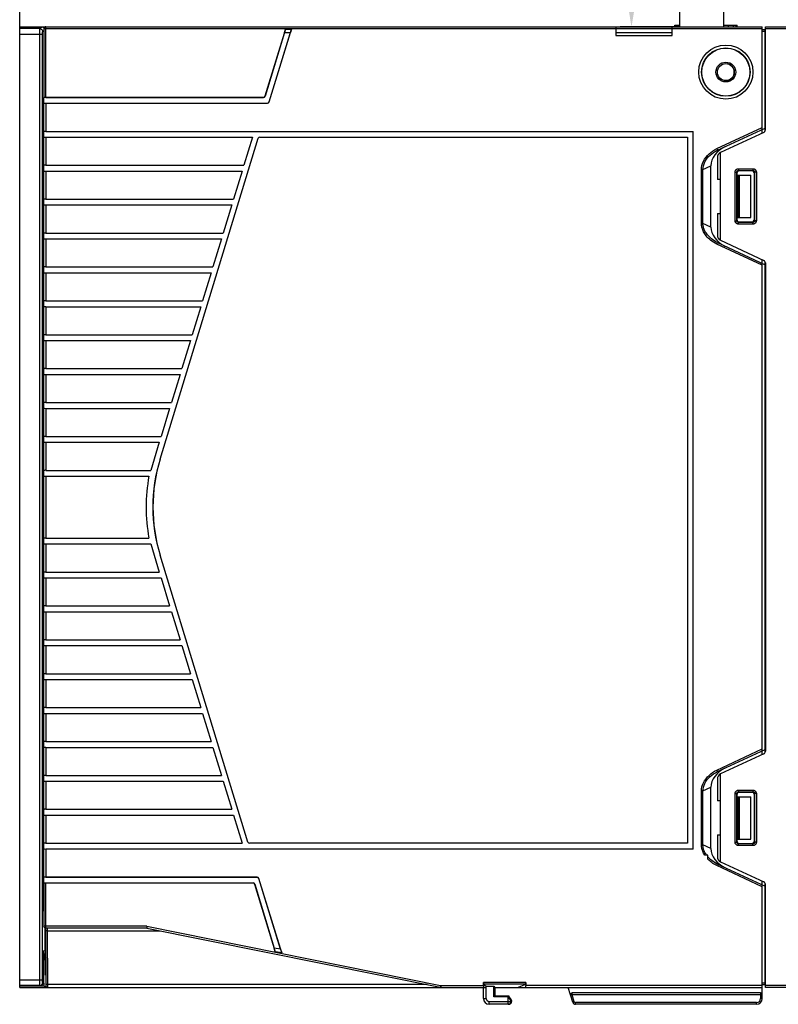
# Model space of a CAD drawing. Header units: millimetres. Extents: x 0 to 1706, y 0 to 575.
# Tile 29 of 34: x 1187 to 1322, y 295 to 469. Entities that reach past the tile are written whole.
import ezdxf

# ---------------------------------------------------------------- set-up
doc = ezdxf.new("R2010")
doc.units = ezdxf.units.MM
doc.header["$LTSCALE"] = 30.734
doc.header["$PDMODE"] = 3
doc.header["$PDSIZE"] = 2
doc.layers.get('0').update_dxf_attribs({"linetype": 'CONTINUOUS'})
doc.layers.get('Defpoints').update_dxf_attribs({"linetype": 'CONTINUOUS'})
for name, color, linetype in [('02___PRT_ALL_AXES', 7, 'CONTINUOUS'), ('ECAD_0001434602', 7, 'CONTINUOUS'), ('ECAD_0001449924', 7, 'CONTINUOUS'), ('ECAD_0001454417', 7, 'CONTINUOUS'), ('ECAD_MARK-2MM', 7, 'CONTINUOUS'), ('标注', 2, 'CONTINUOUS')]:
    doc.layers.add(name, color=color, linetype=linetype)
doc.styles.get("Standard").update_dxf_attribs({"font": 'txt', "width": 0.707})
doc.dimstyles.get("Standard").update_dxf_attribs({"dimtxt": 7, "dimasz": 4, "dimexe": 2, "dimexo": 0, "dimtad": 0, "dimtih": 1, "dimtoh": 1, "dimdec": 1, "dimdsep": 46, "dimtxsty": 'Standard', "dimcen": 0.09, "dimclrt": 256, "dimadec": 0, "dimazin": 2, "dimtp": 0.01, "dimtm": 0.01, "dimtfac": 1, "dimtdec": 1, "dimtofl": 0, "dimtmove": 0, "dimatfit": 3, "dimfxl": 0, "dimtolj": 1, "dimarcsym": 0})

# ---------------------------------------------------------------- blocks, each defined once
blk = doc.blocks.new('*D70')
at = {"layer": 'Defpoints', "color": 0}
for p in [(1337.38, 499.29), (1187.38, 467.69), (1337.38, 467.39)]:
    blk.add_point(p, dxfattribs=at)
at = {"layer": '标注', "color": 0, "lineweight": -2}
for p, q in [((1187.38, 467.69), (1187.38, 501.29)), ((1337.38, 467.39), (1337.38, 501.29)), ((1191.38, 499.29), (1253.8, 499.29)), ((1333.38, 499.29), (1265.78, 499.29))]:
    blk.add_line(p, q, dxfattribs=at)
at = {"layer": '标注', "color": 0}
for points in [[(1191.38, 499.96), (1191.38, 498.63), (1187.38, 499.29)], [(1333.38, 498.63), (1333.38, 499.96), (1337.38, 499.29)]]:
    blk.add_solid(points, dxfattribs=at)
at = {"layer": '标注', "insert": (1259.79, 499.29), "char_height": 7, "attachment_point": 5}
blk.add_mtext('\\A1;150', dxfattribs=at)
blk = doc.blocks.new('*D92')
at = {"layer": 'Defpoints', "color": 0}
for p in [(1304.94, 481.34), (1295.68, 467.69), (1304.24, 467.69)]:
    blk.add_point(p, dxfattribs=at)
at = {"layer": '标注', "color": 0, "lineweight": -2}
for p, q in [((1295.68, 481.34), (1295.68, 491.02)), ((1295.68, 491.02), (1299.68, 491.02)), ((1304.94, 481.34), (1293.68, 481.34)), ((1295.68, 477.34), (1295.68, 471.69)), ((1304.24, 467.69), (1293.68, 467.69))]:
    blk.add_line(p, q, dxfattribs=at)
at = {"layer": '标注', "color": 0}
for points in [[(1296.35, 477.34), (1295.02, 477.34), (1295.68, 481.34)], [(1295.02, 471.69), (1296.35, 471.69), (1295.68, 467.69)]]:
    blk.add_solid(points, dxfattribs=at)
at = {"layer": '标注', "insert": (1303.61, 491.02), "char_height": 7, "attachment_point": 5}
blk.add_mtext('\\A1;\\A1;14', dxfattribs=at)

msp = doc.modelspace()

# ---------------------------------------------------------------- linework, layer by layer
for p, q in [((1304.24, 467.69), (1304.24, 480.34)), ((1311.99, 480.34), (1311.99, 467.69))]:
    msp.add_line(p, q)
at = {"linetype": 'Continuous'}
for p, q in [((1187.38, 298.02), (1187.38, 467.69)), ((1187.38, 467.69), (1318.83, 467.69)), ((1190.95, 467.38), (1187.38, 467.38)), ((1190.95, 467.38), (1191.37, 467.66)), ((1191.86, 467.66), (1191.37, 467.66)), ((1191.68, 467.39), (1191.68, 455.19)), ((1191.68, 467.39), (1318.83, 467.39)), ((1191.98, 455.2), (1191.98, 467.69)), ((1234.42, 467.29), (1230.79, 455.4)), ((1231.56, 454.4), (1235.5, 467.29)), ((1234.26, 466.69), (1234.42, 467.29)), ((1234.42, 467.29), (1235.5, 467.29)), ((1235.5, 467.29), (1235.3, 466.69)), ((1292.88, 467.69), (1292.88, 466.19)), ((1302.88, 466.19), (1302.88, 467.69)), ((1303.38, 467.99), (1304.24, 467.99)), ((1303.38, 467.69), (1303.38, 467.99)), ((1303.78, 467.69), (1303.78, 467.99)), ((1311.99, 467.99), (1314.38, 467.99)), ((1312.84, 467.69), (1312.84, 467.99)), ((1313.74, 467.69), (1313.74, 467.99)), ((1314.22, 467.69), (1314.22, 467.99)), ((1314.38, 467.69), (1314.38, 467.99)), ((1318.83, 448.89), (1318.83, 467.69)), ((1319.33, 467.19), (1318.83, 467.19)), ((1319.33, 449.26), (1319.33, 467.19)), ((1319.38, 467.69), (1337.08, 467.69)), ((1319.38, 449.47), (1319.38, 467.69)), ((1319.38, 467.39), (1337.38, 467.39)), ((1187.38, 466.38), (1191.44, 466.38)), ((1190.94, 298.95), (1190.94, 466.38)), ((1191.44, 298.98), (1191.44, 466.38)), ((1191.45, 466.88), (1191.68, 467.03)), ((1234.26, 466.69), (1230.81, 455.4)), ((1231.55, 454.4), (1235.3, 466.69)), ((1234.26, 466.69), (1235.3, 466.69)), ((1292.88, 466.69), (1302.88, 466.69)), ((1292.88, 466.19), (1302.88, 466.19)), ((1319.33, 466.89), (1318.83, 466.89)), ((1319.38, 466.09), (1319.33, 466.09)), ((1319.38, 465.09), (1319.33, 465.09)), ((1191.68, 316.19), (1191.68, 455.19)), ((1230.52, 455.19), (1191.68, 455.19)), ((1191.98, 455.2), (1230.52, 455.2)), ((1230.52, 455.19), (1230.52, 455.2)), ((1230.81, 455.4), (1230.79, 455.4)), ((1191.68, 454.19), (1231.26, 454.19)), ((1191.98, 454.17), (1191.98, 449.2)), ((1191.98, 454.17), (1231.26, 454.17)), ((1231.26, 454.17), (1231.26, 454.19)), ((1231.56, 454.4), (1231.55, 454.4)), ((1319.33, 452.79), (1319.38, 452.79)), ((1310.81, 446.15), (1318.83, 449.89)), ((1310.93, 445.88), (1319.33, 449.79)), ((1191.98, 449.2), (1306.59, 449.2)), ((1191.98, 448.17), (1191.98, 443.2)), ((1191.98, 448.17), (1228.6, 448.17)), ((1212.22, 391.17), (1229.59, 447.97)), ((1228.6, 448.17), (1227.08, 443.2)), ((1229.58, 447.98), (1229.59, 447.97)), ((1229.87, 448.19), (1229.87, 448.18)), ((1229.87, 448.18), (1305.57, 448.18)), ((1305.57, 448.18), (1305.58, 448.19)), ((1305.57, 448.18), (1305.57, 323.19)), ((1306.59, 449.2), (1306.58, 449.19)), ((1306.59, 322.17), (1306.59, 449.2)), ((1319.09, 449.02), (1311.45, 445.46)), ((1310.81, 446.15), (1310.93, 445.88)), ((1310.88, 444.55), (1310.88, 440.69)), ((1311.38, 445.42), (1311.38, 429.96)), ((1191.98, 443.2), (1227.08, 443.2)), ((1308.32, 442.47), (1309.73, 443.12)), ((1309.73, 432.25), (1309.73, 443.12)), ((1191.98, 442.17), (1191.98, 437.2)), ((1191.98, 442.17), (1226.76, 442.17)), ((1226.76, 442.17), (1225.24, 437.2)), ((1308.08, 442.47), (1308.32, 442.47)), ((1308.08, 432.91), (1308.08, 442.47)), ((1308.32, 432.91), (1308.32, 442.47)), ((1314.03, 441.99), (1314.33, 441.99)), ((1314.03, 433.39), (1314.03, 441.99)), ((1314.33, 433.39), (1314.33, 441.99)), ((1314.37, 441.89), (1314.33, 441.99)), ((1314.37, 433.48), (1314.37, 441.89)), ((1314.48, 441.44), (1316.78, 441.44)), ((1314.48, 441.44), (1314.48, 433.94)), ((1314.62, 442.59), (1317.18, 442.59)), ((1314.62, 442.59), (1314.62, 442.29)), ((1314.62, 442.29), (1317.18, 442.29)), ((1314.67, 442.19), (1314.62, 442.29)), ((1317.08, 442.19), (1314.67, 442.19)), ((1314.78, 433.94), (1314.78, 441.44)), ((1316.78, 433.94), (1316.78, 441.44)), ((1317.18, 442.29), (1317.08, 442.19)), ((1317.18, 442.59), (1317.18, 442.29)), ((1317.48, 441.99), (1317.38, 441.89)), ((1317.38, 441.89), (1317.38, 433.49)), ((1317.78, 441.99), (1317.48, 441.99)), ((1317.48, 441.99), (1317.48, 433.38)), ((1317.78, 441.99), (1317.78, 433.38)), ((1311.38, 440.69), (1310.88, 440.69)), ((1191.98, 437.2), (1225.24, 437.2)), ((1191.98, 436.17), (1191.98, 431.2)), ((1191.98, 436.17), (1224.93, 436.17)), ((1224.93, 436.17), (1223.41, 431.2)), ((1310.88, 434.69), (1311.38, 434.69)), ((1310.88, 434.69), (1310.88, 430.82)), ((1308.08, 432.91), (1308.32, 432.91)), ((1309.73, 432.25), (1308.32, 432.91)), ((1314.03, 433.39), (1314.33, 433.39)), ((1314.33, 433.39), (1314.37, 433.48)), ((1314.48, 433.94), (1316.78, 433.94)), ((1314.62, 433.08), (1314.67, 433.18)), ((1317.18, 433.08), (1314.62, 433.08)), ((1314.62, 432.79), (1314.62, 433.08)), ((1317.18, 432.79), (1314.62, 432.79)), ((1314.67, 433.18), (1317.08, 433.19)), ((1317.18, 433.08), (1317.08, 433.19)), ((1317.18, 432.79), (1317.18, 433.08)), ((1317.48, 433.38), (1317.38, 433.49)), ((1317.78, 433.38), (1317.48, 433.38)), ((1191.98, 431.2), (1223.41, 431.2)), ((1191.98, 430.17), (1191.98, 425.2)), ((1191.98, 430.17), (1223.09, 430.17)), ((1223.09, 430.17), (1221.57, 425.2)), ((1310.81, 429.23), (1310.93, 429.5)), ((1318.83, 425.49), (1310.81, 429.23)), ((1310.93, 429.5), (1319.33, 425.58)), ((1311.45, 429.92), (1319.09, 426.36)), ((1318.83, 338.89), (1318.83, 426.48)), ((1319.33, 339.26), (1319.33, 426.12)), ((1319.38, 425.91), (1319.38, 339.47)), ((1191.98, 425.2), (1221.57, 425.2)), ((1191.98, 424.17), (1191.98, 419.2)), ((1191.98, 424.17), (1221.26, 424.17)), ((1221.26, 424.17), (1219.74, 419.2)), ((1191.98, 419.2), (1219.74, 419.2)), ((1191.98, 418.17), (1219.43, 418.17)), ((1191.98, 418.17), (1191.98, 413.2)), ((1219.43, 418.17), (1217.91, 413.2)), ((1191.98, 413.2), (1217.91, 413.2)), ((1191.98, 412.17), (1217.59, 412.17)), ((1191.98, 412.17), (1191.98, 407.2)), ((1217.59, 412.17), (1216.07, 407.2)), ((1191.98, 407.2), (1216.07, 407.2)), ((1191.98, 406.17), (1215.76, 406.17)), ((1191.98, 406.17), (1191.98, 401.2)), ((1215.76, 406.17), (1214.24, 401.2)), ((1319.33, 407.58), (1319.38, 407.58)), ((1191.98, 401.2), (1214.24, 401.2)), ((1191.98, 400.17), (1213.92, 400.17)), ((1191.98, 400.17), (1191.98, 395.2)), ((1213.92, 400.17), (1212.4, 395.2)), ((1191.98, 395.2), (1212.4, 395.2)), ((1191.98, 394.17), (1212.09, 394.17)), ((1191.98, 394.17), (1191.98, 389.2)), ((1212.09, 394.17), (1210.57, 389.2)), ((1212.22, 391.17), (1212.22, 391.17)), ((1191.98, 389.2), (1210.57, 389.2)), ((1191.98, 388.17), (1210.26, 388.17)), ((1191.98, 388.17), (1191.98, 377.2)), ((1191.98, 377.2), (1210.26, 377.2)), ((1191.98, 376.17), (1210.57, 376.17)), ((1191.98, 376.17), (1191.98, 371.2)), ((1210.57, 376.17), (1212.09, 371.2)), ((1212.22, 374.21), (1212.22, 374.21)), ((1227.76, 323.4), (1212.22, 374.21)), ((1191.98, 371.2), (1212.09, 371.2)), ((1191.98, 370.17), (1212.4, 370.17)), ((1191.98, 370.17), (1191.98, 365.2)), ((1212.4, 370.17), (1213.92, 365.2)), ((1191.98, 365.2), (1213.92, 365.2)), ((1191.98, 364.17), (1214.24, 364.17)), ((1191.98, 364.17), (1191.98, 359.2)), ((1214.24, 364.17), (1215.76, 359.2)), ((1191.98, 359.2), (1215.76, 359.2)), ((1191.98, 358.17), (1216.07, 358.17)), ((1191.98, 358.17), (1191.98, 353.2)), ((1216.07, 358.17), (1217.59, 353.2)), ((1319.33, 354.79), (1319.38, 354.79)), ((1191.98, 353.2), (1217.59, 353.2)), ((1191.98, 352.17), (1217.91, 352.17)), ((1191.98, 352.17), (1191.98, 347.2)), ((1217.91, 352.17), (1219.43, 347.2)), ((1191.98, 347.2), (1219.43, 347.2)), ((1191.98, 346.17), (1219.74, 346.17)), ((1191.98, 346.17), (1191.98, 341.2)), ((1219.74, 346.17), (1221.26, 341.2)), ((1191.98, 341.2), (1221.26, 341.2)), ((1191.98, 340.17), (1221.58, 340.17)), ((1191.98, 340.17), (1191.98, 335.2)), ((1221.58, 340.17), (1223.1, 335.2)), ((1310.81, 336.15), (1318.83, 339.89)), ((1310.93, 335.88), (1319.33, 339.79)), ((1319.09, 339.02), (1311.45, 335.46)), ((1191.98, 335.2), (1223.1, 335.2)), ((1310.81, 336.15), (1310.93, 335.88)), ((1311.38, 335.42), (1311.38, 319.96)), ((1191.98, 334.17), (1223.41, 334.17)), ((1191.98, 334.17), (1191.98, 329.2)), ((1223.41, 334.17), (1224.93, 329.2)), ((1308.32, 332.47), (1309.73, 333.12)), ((1309.73, 322.25), (1309.73, 333.12)), ((1310.88, 334.55), (1310.88, 330.69)), ((1308.08, 332.47), (1308.32, 332.47)), ((1308.08, 322.91), (1308.08, 332.47)), ((1308.32, 322.91), (1308.32, 332.47)), ((1314.03, 331.99), (1314.33, 331.99)), ((1314.03, 323.39), (1314.03, 331.99)), ((1314.37, 331.89), (1314.33, 331.99)), ((1314.33, 323.39), (1314.33, 331.99)), ((1314.37, 323.48), (1314.37, 331.89)), ((1314.48, 331.44), (1316.78, 331.44)), ((1314.48, 331.44), (1314.48, 323.94)), ((1314.62, 332.59), (1317.18, 332.59)), ((1314.62, 332.59), (1314.62, 332.29)), ((1314.62, 332.29), (1317.18, 332.29)), ((1314.67, 332.19), (1314.62, 332.29)), ((1317.08, 332.19), (1314.67, 332.19)), ((1314.78, 323.94), (1314.78, 331.44)), ((1316.78, 323.94), (1316.78, 331.44)), ((1317.18, 332.29), (1317.08, 332.19)), ((1317.18, 332.59), (1317.18, 332.29)), ((1317.48, 331.99), (1317.38, 331.89)), ((1317.38, 331.89), (1317.38, 323.49)), ((1317.78, 331.99), (1317.48, 331.99)), ((1317.48, 331.99), (1317.48, 323.38)), ((1317.78, 331.99), (1317.78, 323.38)), ((1311.38, 330.69), (1310.88, 330.69)), ((1191.98, 329.2), (1224.93, 329.2)), ((1191.98, 328.17), (1225.25, 328.17)), ((1191.98, 328.17), (1191.98, 323.2)), ((1225.25, 328.17), (1226.77, 323.2)), ((1310.88, 324.69), (1311.38, 324.69)), ((1310.88, 324.69), (1310.88, 320.82)), ((1191.98, 323.2), (1226.77, 323.2)), ((1227.75, 323.4), (1227.76, 323.4)), ((1305.57, 323.19), (1228.04, 323.19)), ((1228.04, 323.19), (1228.04, 323.19)), ((1305.57, 323.19), (1305.58, 323.19)), ((1308.08, 322.91), (1308.32, 322.91)), ((1309.73, 322.25), (1308.32, 322.91)), ((1314.03, 323.39), (1314.33, 323.39)), ((1314.33, 323.39), (1314.37, 323.48)), ((1314.48, 323.94), (1316.78, 323.94)), ((1314.62, 323.08), (1314.67, 323.18)), ((1317.18, 323.08), (1314.62, 323.08)), ((1314.62, 322.79), (1314.62, 323.08)), ((1317.18, 322.79), (1314.62, 322.79)), ((1314.67, 323.18), (1317.08, 323.19)), ((1317.18, 323.08), (1317.08, 323.19)), ((1317.18, 322.79), (1317.18, 323.08)), ((1317.48, 323.38), (1317.38, 323.49)), ((1317.78, 323.38), (1317.48, 323.38)), ((1306.59, 322.17), (1191.98, 322.17)), ((1191.98, 322.17), (1191.98, 317.2)), ((1306.59, 322.17), (1306.58, 322.19)), ((1309.21, 321.09), (1308.64, 321.09)), ((1308.97, 321.09), (1308.87, 321.24)), ((1309.21, 320.36), (1309.21, 321.09)), ((1309.36, 320.62), (1309.21, 320.78)), ((1310.81, 319.23), (1310.93, 319.5)), ((1318.83, 315.49), (1310.81, 319.23)), ((1310.93, 319.5), (1319.33, 315.59)), ((1311.45, 319.92), (1319.09, 316.36)), ((1229.43, 317.19), (1191.68, 317.19)), ((1191.98, 317.2), (1229.43, 317.2)), ((1229.43, 317.2), (1229.43, 317.19)), ((1191.65, 315.59), (1191.65, 315.73)), ((1191.65, 312.28), (1191.65, 315.59)), ((1191.68, 316.19), (1228.69, 316.19)), ((1191.68, 316.19), (1191.68, 308.49)), ((1191.98, 316.17), (1228.69, 316.17)), ((1191.98, 308.19), (1191.98, 316.17)), ((1228.69, 316.19), (1228.69, 316.17)), ((1228.98, 315.98), (1228.96, 315.97)), ((1228.96, 315.97), (1232.62, 304)), ((1228.98, 315.98), (1232.44, 304.65)), ((1229.73, 316.98), (1229.72, 316.98)), ((1233.55, 304.43), (1229.72, 316.98)), ((1233.77, 303.77), (1229.73, 316.98)), ((1318.83, 295.69), (1318.83, 316.48)), ((1319.33, 298.19), (1319.33, 316.12)), ((1319.38, 297.69), (1319.38, 315.91)), ((1319.33, 312.59), (1319.38, 312.59)), ((1209.91, 308.49), (1191.68, 308.49)), ((1209.91, 308.49), (1261.89, 297.99)), ((1191.89, 305.08), (1191.87, 308.19)), ((1191.97, 307.72), (1191.98, 298.18)), ((1209.88, 308.19), (1191.98, 308.19)), ((1192.27, 307.71), (1212.24, 307.71)), ((1192.27, 307.71), (1192.28, 298.09)), ((1209.88, 308.19), (1261.83, 297.7)), ((1191.94, 299.86), (1191.89, 305.08)), ((1233.55, 304.43), (1232.44, 304.65)), ((1232.62, 304), (1232.44, 304.65)), ((1233.77, 303.77), (1232.62, 304)), ((1233.55, 304.43), (1233.77, 303.77)), ((1191.52, 301.69), (1191.65, 301.69)), ((1191.52, 298.49), (1191.52, 301.69)), ((1191.65, 298.41), (1191.65, 301.69)), ((1191.98, 299.84), (1191.94, 299.86)), ((1319.38, 300.29), (1319.33, 300.29)), ((1187.38, 299.02), (1191.44, 299.02)), ((1190.95, 298.02), (1187.38, 298.02)), ((1190.94, 298.57), (1190.94, 298.68)), ((1191, 297.99), (1190.95, 298.02)), ((1191.44, 298.79), (1191.44, 298.85)), ((1191.52, 298.49), (1191.45, 298.52)), ((1191.65, 298.41), (1191.52, 298.41)), ((1259.51, 298.17), (1192.28, 298.17)), ((1192.28, 298.09), (1192.28, 298.01)), ((1276.98, 298.57), (1269.48, 298.57)), ((1269.48, 297.99), (1269.48, 298.57)), ((1276.95, 298.27), (1269.49, 298.27)), ((1269.49, 298.27), (1269.98, 297.9)), ((1275.48, 297.69), (1276.95, 298.27)), ((1276.98, 298.57), (1276.98, 297.99)), ((1318.83, 298.49), (1319.33, 298.49)), ((1318.83, 298.19), (1319.33, 298.19)), ((1319.38, 299.29), (1319.33, 299.29)), ((1187.38, 297.99), (1191, 297.99)), ((1187.38, 297.69), (1187.38, 297.99)), ((1187.39, 297.92), (1187.38, 297.91)), ((1191.66, 297.91), (1187.38, 297.91)), ((1187.38, 297.69), (1269.98, 297.69)), ((1192.03, 297.71), (1191.66, 297.91)), ((1192.17, 297.71), (1192.03, 297.71)), ((1192.28, 298.01), (1192.28, 297.92)), ((1261.89, 297.99), (1261.83, 297.7)), ((1261.93, 297.99), (1269.48, 297.99)), ((1261.93, 297.99), (1261.93, 297.69)), ((1269.48, 295.69), (1269.48, 297.69)), ((1269.98, 297.9), (1271.32, 297.9)), ((1269.98, 295.69), (1269.98, 297.9)), ((1271.32, 297.9), (1271.48, 297.69)), ((1271.32, 296.03), (1271.32, 297.9)), ((1271.48, 297.69), (1271.47, 296.19)), ((1271.48, 297.69), (1318.83, 297.69)), ((1318.83, 297.99), (1276.98, 297.99)), ((1285.27, 295.04), (1284.46, 297.69)), ((1284.88, 296.3), (1285.17, 296.39)), ((1318.53, 296.69), (1285.17, 296.69)), ((1285.17, 296.39), (1285.17, 296.69)), ((1318.83, 296.39), (1285.17, 296.39)), ((1285.56, 295.13), (1285.17, 296.39)), ((1318.53, 296.69), (1318.53, 295.69)), ((1325.97, 297.99), (1319.38, 297.99)), ((1325.98, 297.69), (1319.38, 297.69)), ((1269.48, 295.69), (1269.98, 295.69)), ((1270.48, 295.19), (1274.46, 295.19)), ((1270.48, 294.69), (1270.48, 295.19)), ((1273.96, 294.69), (1270.48, 294.69)), ((1271.47, 296.19), (1271.32, 296.03)), ((1273.82, 296.03), (1271.32, 296.03)), ((1271.47, 296.19), (1273.97, 296.19)), ((1273.82, 296.03), (1273.97, 296.19)), ((1273.83, 296.01), (1273.82, 296.03)), ((1273.83, 294.69), (1273.83, 296.01)), ((1274.33, 295.24), (1274.46, 295.37)), ((1274.33, 295.19), (1274.33, 295.24)), ((1274.46, 295.37), (1274.46, 295.38)), ((1274.46, 295.37), (1274.46, 295.19)), ((1285.27, 295.04), (1285.56, 295.13)), ((1317.83, 294.99), (1285.75, 294.99)), ((1285.75, 294.69), (1285.75, 294.99)), ((1317.83, 294.69), (1285.75, 294.69)), ((1317.83, 294.69), (1317.83, 294.99)), ((1318.83, 295.69), (1318.53, 295.69))]:
    msp.add_line(p, q, dxfattribs=at)
for points in [[(1190.94, 466.38), (1190.94, 466.49), (1190.94, 466.59), (1190.94, 466.69), (1190.94, 466.78), (1190.94, 466.86), (1190.94, 466.93), (1190.94, 467), (1190.94, 467.06), (1190.94, 467.11), (1190.94, 467.15), (1190.94, 467.19), (1190.94, 467.23), (1190.94, 467.26), (1190.94, 467.29), (1190.95, 467.31), (1190.95, 467.33), (1190.95, 467.35), (1190.95, 467.36), (1190.95, 467.37), (1190.95, 467.38)], [(1190.95, 467.38), (1191.08, 467.36), (1191.2, 467.31), (1191.3, 467.23), (1191.38, 467.13), (1191.43, 467.01), (1191.45, 466.88)], [(1191.49, 467.64), (1191.43, 467.66), (1191.37, 467.66)], [(1191.6, 467.6), (1191.55, 467.63), (1191.49, 467.64)], [(1191.71, 467.52), (1191.69, 467.54), (1191.65, 467.57), (1191.6, 467.6)], [(1191.77, 467.6), (1191.72, 467.53), (1191.69, 467.46), (1191.68, 467.39)], [(1191.98, 467.69), (1191.9, 467.68), (1191.83, 467.65), (1191.77, 467.6)], [(1191.44, 466.38), (1191.44, 466.43), (1191.44, 466.49), (1191.44, 466.53), (1191.44, 466.58), (1191.44, 466.62), (1191.44, 466.66), (1191.44, 466.69), (1191.44, 466.72), (1191.44, 466.74), (1191.44, 466.77), (1191.44, 466.79), (1191.44, 466.8), (1191.44, 466.82), (1191.44, 466.83), (1191.44, 466.84), (1191.45, 466.86), (1191.45, 466.86), (1191.45, 466.87), (1191.45, 466.88), (1191.45, 466.88)], [(1308.08, 442.47), (1308.1, 442.82), (1308.16, 443.18), (1308.27, 443.54), (1308.43, 443.91), (1308.63, 444.27), (1308.87, 444.62), (1309.13, 444.93), (1309.41, 445.21), (1309.71, 445.47), (1310.04, 445.71), (1310.4, 445.94), (1310.81, 446.15)], [(1308.32, 442.47), (1308.34, 442.79), (1308.41, 443.12), (1308.52, 443.45), (1308.67, 443.79), (1308.86, 444.13), (1309.09, 444.45), (1309.34, 444.74), (1309.61, 445), (1309.89, 445.24), (1310.2, 445.47), (1310.55, 445.68), (1310.93, 445.88)], [(1314.03, 441.99), (1314.03, 442.03), (1314.03, 442.07), (1314.04, 442.11), (1314.05, 442.15), (1314.06, 442.2), (1314.08, 442.24), (1314.11, 442.29), (1314.14, 442.34), (1314.17, 442.38), (1314.21, 442.42), (1314.25, 442.46), (1314.3, 442.49), (1314.35, 442.52), (1314.4, 442.55), (1314.46, 442.57), (1314.51, 442.58), (1314.57, 442.59), (1314.62, 442.59)], [(1314.33, 441.99), (1314.33, 442.01), (1314.33, 442.03), (1314.33, 442.05), (1314.34, 442.07), (1314.34, 442.09), (1314.35, 442.12), (1314.37, 442.14), (1314.38, 442.16), (1314.4, 442.19), (1314.42, 442.21), (1314.44, 442.23), (1314.46, 442.24), (1314.49, 442.26), (1314.51, 442.27), (1314.54, 442.28), (1314.57, 442.29), (1314.6, 442.29), (1314.62, 442.29)], [(1317.18, 442.59), (1317.22, 442.59), (1317.26, 442.59), (1317.3, 442.58), (1317.33, 442.57), (1317.37, 442.56), (1317.41, 442.55), (1317.45, 442.53), (1317.48, 442.51), (1317.52, 442.49), (1317.56, 442.46), (1317.59, 442.43), (1317.63, 442.39), (1317.66, 442.35), (1317.69, 442.3), (1317.72, 442.26), (1317.74, 442.2), (1317.76, 442.15), (1317.77, 442.1), (1317.78, 442.04), (1317.78, 441.99)], [(1317.18, 442.29), (1317.2, 442.29), (1317.22, 442.29), (1317.24, 442.29), (1317.26, 442.28), (1317.28, 442.28), (1317.29, 442.27), (1317.31, 442.26), (1317.33, 442.25), (1317.35, 442.24), (1317.37, 442.23), (1317.39, 442.21), (1317.4, 442.19), (1317.42, 442.17), (1317.44, 442.15), (1317.45, 442.12), (1317.46, 442.1), (1317.47, 442.07), (1317.48, 442.04), (1317.48, 442.02), (1317.48, 441.99)], [(1310.81, 429.23), (1310.48, 429.39), (1310.19, 429.56), (1309.92, 429.75), (1309.68, 429.93), (1309.46, 430.12), (1309.26, 430.31), (1309.08, 430.5), (1308.92, 430.69), (1308.78, 430.88), (1308.65, 431.06), (1308.55, 431.24), (1308.45, 431.42), (1308.37, 431.59), (1308.3, 431.76), (1308.24, 431.92), (1308.19, 432.08), (1308.15, 432.23), (1308.13, 432.38), (1308.1, 432.52), (1308.09, 432.65), (1308.08, 432.78), (1308.08, 432.91)], [(1310.93, 429.5), (1310.63, 429.65), (1310.35, 429.82), (1310.09, 429.99), (1309.86, 430.16), (1309.65, 430.34), (1309.46, 430.51), (1309.29, 430.69), (1309.14, 430.87), (1309.01, 431.04), (1308.89, 431.21), (1308.78, 431.38), (1308.69, 431.54), (1308.61, 431.7), (1308.54, 431.85), (1308.49, 432), (1308.44, 432.15), (1308.4, 432.29), (1308.37, 432.42), (1308.35, 432.55), (1308.33, 432.67), (1308.32, 432.79), (1308.32, 432.91)], [(1314.62, 432.79), (1314.59, 432.79), (1314.55, 432.79), (1314.51, 432.8), (1314.47, 432.81), (1314.43, 432.82), (1314.4, 432.83), (1314.36, 432.85), (1314.32, 432.87), (1314.29, 432.89), (1314.25, 432.92), (1314.21, 432.95), (1314.18, 432.99), (1314.14, 433.03), (1314.11, 433.07), (1314.09, 433.12), (1314.06, 433.17), (1314.05, 433.22), (1314.04, 433.28), (1314.03, 433.33), (1314.03, 433.39)], [(1314.62, 433.08), (1314.6, 433.09), (1314.59, 433.09), (1314.57, 433.09), (1314.55, 433.09), (1314.53, 433.1), (1314.51, 433.11), (1314.49, 433.12), (1314.47, 433.13), (1314.46, 433.14), (1314.44, 433.15), (1314.42, 433.17), (1314.4, 433.19), (1314.38, 433.21), (1314.37, 433.23), (1314.36, 433.25), (1314.34, 433.28), (1314.34, 433.3), (1314.33, 433.33), (1314.33, 433.36), (1314.33, 433.39)], [(1317.48, 433.38), (1317.48, 433.36), (1317.48, 433.34), (1317.47, 433.33), (1317.47, 433.31), (1317.46, 433.29), (1317.46, 433.27), (1317.45, 433.25), (1317.44, 433.23), (1317.43, 433.21), (1317.41, 433.2), (1317.4, 433.18), (1317.38, 433.16), (1317.36, 433.14), (1317.34, 433.13), (1317.31, 433.11), (1317.29, 433.1), (1317.26, 433.1), (1317.23, 433.09), (1317.21, 433.09), (1317.18, 433.08)], [(1317.78, 433.38), (1317.78, 433.34), (1317.77, 433.31), (1317.77, 433.27), (1317.76, 433.23), (1317.75, 433.19), (1317.73, 433.16), (1317.72, 433.12), (1317.7, 433.08), (1317.67, 433.05), (1317.65, 433.01), (1317.61, 432.97), (1317.58, 432.94), (1317.54, 432.9), (1317.49, 432.87), (1317.44, 432.85), (1317.39, 432.82), (1317.34, 432.81), (1317.29, 432.79), (1317.23, 432.79), (1317.18, 432.79)], [(1308.08, 332.47), (1308.1, 332.82), (1308.16, 333.18), (1308.27, 333.54), (1308.43, 333.91), (1308.63, 334.27), (1308.87, 334.62), (1309.13, 334.93), (1309.41, 335.21), (1309.71, 335.47), (1310.04, 335.71), (1310.4, 335.94), (1310.81, 336.15)], [(1308.32, 332.47), (1308.34, 332.79), (1308.41, 333.12), (1308.52, 333.46), (1308.67, 333.79), (1308.86, 334.13), (1309.09, 334.45), (1309.34, 334.74), (1309.61, 335), (1309.89, 335.24), (1310.2, 335.47), (1310.55, 335.68), (1310.93, 335.88)], [(1314.03, 331.99), (1314.03, 332.03), (1314.03, 332.07), (1314.04, 332.11), (1314.05, 332.15), (1314.06, 332.2), (1314.08, 332.24), (1314.11, 332.29), (1314.14, 332.34), (1314.17, 332.38), (1314.21, 332.42), (1314.25, 332.46), (1314.3, 332.49), (1314.35, 332.52), (1314.4, 332.55), (1314.46, 332.57), (1314.51, 332.58), (1314.57, 332.59), (1314.62, 332.59)], [(1314.33, 331.99), (1314.33, 332.01), (1314.33, 332.03), (1314.33, 332.05), (1314.34, 332.07), (1314.34, 332.09), (1314.35, 332.12), (1314.37, 332.14), (1314.38, 332.16), (1314.4, 332.19), (1314.42, 332.21), (1314.44, 332.23), (1314.46, 332.24), (1314.49, 332.26), (1314.51, 332.27), (1314.54, 332.28), (1314.57, 332.29), (1314.6, 332.29), (1314.62, 332.29)], [(1317.18, 332.59), (1317.22, 332.59), (1317.26, 332.59), (1317.3, 332.58), (1317.33, 332.57), (1317.37, 332.56), (1317.41, 332.55), (1317.45, 332.53), (1317.48, 332.51), (1317.52, 332.49), (1317.56, 332.46), (1317.59, 332.43), (1317.63, 332.39), (1317.66, 332.35), (1317.69, 332.3), (1317.72, 332.26), (1317.74, 332.2), (1317.76, 332.15), (1317.77, 332.1), (1317.78, 332.04), (1317.78, 331.99)], [(1317.18, 332.29), (1317.2, 332.29), (1317.22, 332.29), (1317.24, 332.29), (1317.26, 332.28), (1317.28, 332.28), (1317.29, 332.27), (1317.31, 332.26), (1317.33, 332.25), (1317.35, 332.24), (1317.37, 332.23), (1317.39, 332.21), (1317.4, 332.19), (1317.42, 332.17), (1317.44, 332.15), (1317.45, 332.12), (1317.46, 332.1), (1317.47, 332.07), (1317.48, 332.04), (1317.48, 332.02), (1317.48, 331.99)], [(1308.64, 321.09), (1308.53, 321.27), (1308.44, 321.44), (1308.36, 321.61), (1308.29, 321.78), (1308.24, 321.94), (1308.19, 322.09), (1308.15, 322.24), (1308.12, 322.38), (1308.1, 322.52), (1308.09, 322.66), (1308.08, 322.78), (1308.08, 322.91)], [(1308.87, 321.24), (1308.77, 321.39), (1308.69, 321.54), (1308.62, 321.69), (1308.55, 321.83), (1308.5, 321.96), (1308.45, 322.1), (1308.42, 322.23), (1308.39, 322.35), (1308.36, 322.47), (1308.34, 322.58), (1308.33, 322.7), (1308.32, 322.8), (1308.32, 322.91)], [(1314.62, 322.79), (1314.59, 322.79), (1314.55, 322.79), (1314.51, 322.8), (1314.47, 322.81), (1314.43, 322.82), (1314.4, 322.83), (1314.36, 322.85), (1314.32, 322.87), (1314.29, 322.89), (1314.25, 322.92), (1314.21, 322.95), (1314.18, 322.99), (1314.14, 323.03), (1314.11, 323.07), (1314.09, 323.12), (1314.06, 323.17), (1314.05, 323.22), (1314.04, 323.28), (1314.03, 323.33), (1314.03, 323.39)], [(1314.62, 323.08), (1314.6, 323.09), (1314.59, 323.09), (1314.57, 323.09), (1314.55, 323.09), (1314.53, 323.1), (1314.51, 323.11), (1314.49, 323.12), (1314.47, 323.13), (1314.46, 323.14), (1314.44, 323.15), (1314.42, 323.17), (1314.4, 323.19), (1314.38, 323.21), (1314.37, 323.23), (1314.36, 323.25), (1314.34, 323.28), (1314.34, 323.3), (1314.33, 323.33), (1314.33, 323.36), (1314.33, 323.39)], [(1317.48, 323.38), (1317.48, 323.36), (1317.48, 323.34), (1317.47, 323.33), (1317.47, 323.31), (1317.46, 323.29), (1317.46, 323.27), (1317.45, 323.25), (1317.44, 323.23), (1317.43, 323.21), (1317.41, 323.2), (1317.4, 323.18), (1317.38, 323.16), (1317.36, 323.14), (1317.34, 323.13), (1317.31, 323.11), (1317.29, 323.1), (1317.26, 323.1), (1317.23, 323.09), (1317.21, 323.09), (1317.18, 323.08)], [(1317.78, 323.38), (1317.78, 323.34), (1317.77, 323.31), (1317.77, 323.27), (1317.76, 323.23), (1317.75, 323.19), (1317.73, 323.16), (1317.72, 323.12), (1317.7, 323.08), (1317.67, 323.05), (1317.65, 323.01), (1317.61, 322.97), (1317.58, 322.94), (1317.54, 322.9), (1317.49, 322.87), (1317.44, 322.85), (1317.39, 322.82), (1317.34, 322.81), (1317.29, 322.79), (1317.23, 322.79), (1317.18, 322.79)], [(1310.81, 319.23), (1310.55, 319.35), (1310.31, 319.49), (1310.09, 319.63), (1309.89, 319.77), (1309.7, 319.91), (1309.52, 320.06), (1309.36, 320.21), (1309.21, 320.36)], [(1310.93, 319.5), (1310.65, 319.64), (1310.38, 319.8), (1310.14, 319.96), (1309.91, 320.12), (1309.71, 320.28), (1309.53, 320.45), (1309.36, 320.62)], [(1191.65, 315.73), (1191.65, 315.86), (1191.65, 316), (1191.65, 316.14), (1191.65, 316.28), (1191.66, 316.42), (1191.66, 316.56)], [(1191.66, 311.18), (1191.66, 311.32), (1191.66, 311.46), (1191.65, 311.6), (1191.65, 311.74), (1191.65, 311.87), (1191.65, 312.01), (1191.65, 312.15), (1191.65, 312.28)], [(1191.77, 308.28), (1191.72, 308.34), (1191.69, 308.41), (1191.68, 308.49)], [(1209.91, 308.49), (1209.9, 308.41), (1209.89, 308.34)], [(1191.98, 308.19), (1191.9, 308.2), (1191.83, 308.23), (1191.77, 308.28)], [(1191.97, 308.19), (1191.97, 308.14), (1191.97, 308.09), (1191.97, 308.04), (1191.97, 307.99)], [(1191.97, 307.99), (1191.97, 307.94), (1191.97, 307.88), (1191.97, 307.82), (1191.97, 307.76), (1191.97, 307.72)], [(1192.27, 307.71), (1192.19, 307.71), (1192.12, 307.71), (1192.06, 307.71), (1192.01, 307.72), (1191.98, 307.72), (1191.97, 307.72)], [(1192.25, 308.19), (1192.25, 308.19), (1192.25, 308.18), (1192.25, 308.17), (1192.26, 308.16), (1192.26, 308.15), (1192.26, 308.14), (1192.26, 308.12), (1192.26, 308.1), (1192.26, 308.08), (1192.26, 308.06), (1192.26, 308.04), (1192.27, 308.01), (1192.27, 307.98), (1192.27, 307.95), (1192.27, 307.92), (1192.27, 307.88), (1192.27, 307.84), (1192.27, 307.8), (1192.27, 307.76), (1192.27, 307.71)], [(1209.89, 308.34), (1209.88, 308.23), (1209.88, 308.2), (1209.88, 308.19)], [(1191.97, 305.15), (1191.93, 305.13), (1191.9, 305.1), (1191.89, 305.08)], [(1190.94, 298.68), (1190.94, 298.81), (1190.94, 298.87), (1190.94, 298.95)], [(1190.95, 298.02), (1190.95, 298.03), (1190.95, 298.05), (1190.95, 298.08), (1190.94, 298.11), (1190.94, 298.15), (1190.94, 298.2), (1190.94, 298.25), (1190.94, 298.3), (1190.94, 298.35), (1190.94, 298.41), (1190.94, 298.46), (1190.94, 298.51), (1190.94, 298.57)], [(1190.95, 298.02), (1191.08, 298.04), (1191.2, 298.09), (1191.3, 298.17), (1191.38, 298.27), (1191.43, 298.39), (1191.45, 298.52)], [(1191, 297.99), (1191.08, 298), (1191.16, 298.02), (1191.24, 298.05), (1191.31, 298.09), (1191.37, 298.14), (1191.42, 298.2), (1191.46, 298.26), (1191.49, 298.34), (1191.51, 298.41), (1191.52, 298.49)], [(1191.44, 298.85), (1191.44, 298.91), (1191.44, 298.95), (1191.44, 298.98)], [(1191.45, 298.52), (1191.45, 298.53), (1191.45, 298.54), (1191.45, 298.55), (1191.44, 298.57), (1191.44, 298.59), (1191.44, 298.61), (1191.44, 298.64), (1191.44, 298.66), (1191.44, 298.69), (1191.44, 298.71), (1191.44, 298.74), (1191.44, 298.77), (1191.44, 298.79)], [(1192.28, 298.17), (1192.2, 298.17), (1192.13, 298.17), (1192.07, 298.17), (1192.02, 298.17), (1191.99, 298.18), (1191.98, 298.18)], [(1191.98, 298.18), (1191.98, 298.14), (1191.98, 298.11), (1191.98, 298.07), (1191.98, 298.04), (1191.98, 298.02), (1191.98, 298), (1191.99, 297.98), (1191.99, 297.96), (1191.99, 297.94), (1191.99, 297.92), (1192, 297.89), (1192.02, 297.86), (1192.03, 297.83), (1192.05, 297.8), (1192.07, 297.78), (1192.1, 297.75), (1192.13, 297.73), (1192.16, 297.72), (1192.19, 297.7), (1192.23, 297.69), (1192.27, 297.69), (1192.29, 297.69)], [(1187.46, 297.99), (1187.45, 297.99), (1187.41, 297.95), (1187.39, 297.92)], [(1192.28, 297.92), (1192.28, 297.88), (1192.28, 297.84), (1192.28, 297.8), (1192.28, 297.76), (1192.28, 297.73), (1192.28, 297.71), (1192.29, 297.69), (1192.29, 297.69)], [(1273.83, 294.69), (1273.93, 294.7), (1274.02, 294.72), (1274.11, 294.77), (1274.18, 294.83), (1274.25, 294.91), (1274.29, 294.99), (1274.32, 295.09), (1274.33, 295.19)], [(1273.96, 294.69), (1274.06, 294.7), (1274.15, 294.72), (1274.23, 294.77), (1274.31, 294.83)], [(1274.46, 295.38), (1274.44, 295.41), (1274.42, 295.45), (1274.39, 295.5), (1274.36, 295.56), (1274.31, 295.63), (1274.27, 295.71), (1274.22, 295.79), (1274.16, 295.88), (1274.1, 295.98), (1274.04, 296.08), (1273.97, 296.19)], [(1274.31, 294.83), (1274.37, 294.91), (1274.42, 295), (1274.45, 295.09), (1274.46, 295.19)]]:
    msp.add_lwpolyline(points, dxfattribs=at)
for radius in [4.79, 4.29, 4.25]:
    msp.add_circle((1312.38, 459.69), radius, dxfattribs=at)
for centre, radius, start, end in [((1312.38, 459.69), 1.5, 278.3637, 82.0288), ((1230.52, 455.49), 0.3, 270, 343), ((1230.52, 455.49), 0.284, 270, 343), ((1231.26, 454.49), 0.316, 270, 343), ((1231.26, 454.49), 0.3, 270, 343), ((1229.87, 447.89), 0.3, 90, 163.0018), ((1229.87, 447.89), 0.295, 90, 163.0018), ((1318.88, 449.47), 0.5, 295, 0), ((1311.88, 444.55), 1, 115, 180), ((1311.88, 430.82), 1, 180, 245), ((1318.88, 425.91), 0.5, 0, 65), ((1239.95, 382.69), 29, 163.0018, 197.0018), ((1239.95, 382.69), 28.99, 163.0018, 197.0018), ((1239.75, 382.69), 30, 169.4685, 190.5354), ((1318.88, 339.47), 0.5, 295, 0), ((1311.88, 334.55), 1, 115, 180), ((1228.04, 323.49), 0.3, 197.0018, 270), ((1228.04, 323.49), 0.295, 197.0018, 270), ((1311.88, 320.82), 1, 180, 245), ((1229.43, 316.89), 0.316, 17, 90), ((1229.43, 316.89), 0.3, 17, 90), ((1228.69, 315.89), 0.3, 17, 90), ((1228.69, 315.89), 0.284, 17, 90), ((1318.88, 315.91), 0.5, 0, 65), ((1261.93, 298.19), 0.5, 258.5842, 270), ((1261.93, 298.19), 0.2, 258.5842, 270), ((1285.17, 296.39), 0.3, 90, 197), ((1318.53, 296.39), 0.3, 0, 90), ((1270.48, 295.69), 1, 180, 270), ((1270.48, 295.69), 0.5, 180, 270), ((1285.75, 295.19), 0.5, 197, 270), ((1285.75, 295.19), 0.2, 197, 270), ((1317.83, 295.69), 1, 270, 0), ((1317.83, 295.69), 0.7, 270, 0)]:
    msp.add_arc(centre, radius, start, end, dxfattribs=at)
for centre, major_axis, ratio, start_param, end_param in [((1191.98, 455.19), (0.3, 0), 0.052408, 1.570796, 3.141593), ((1191.98, 454.19), (0.3, 0), 0.052408, 3.141593, 4.712389), ((1191.98, 449.19), (0.3, 0), 0.052408, 1.570796, 3.141593), ((1191.98, 448.19), (0.3, 0), 0.052408, 3.141593, 4.712389), ((1313.48, 443.75), (-3.53, -1.65), 0.770414, 4.712389, 5.938294), ((1191.98, 443.19), (0.3, 0), 0.052408, 1.570796, 3.141593), ((1191.98, 442.19), (0.3, 0), 0.052408, 3.141593, 4.712389), ((1314.67, 441.89), (-0.174, 0.246), 0.997212, -0.615182, 0.953818), ((1317.08, 441.89), (0.179, 0.242), 0.99713, -0.931387, 0.635823), ((1191.98, 437.19), (0.3, 0), 0.052408, 1.570796, 3.141593), ((1191.98, 436.19), (0.3, 0), 0.052408, 3.141593, 4.712389), ((1313.48, 431.62), (3.53, -1.65), 0.770414, 3.486484, 4.712389), ((1314.67, 433.48), (0.174, 0.246), 0.997212, -4.095411, -2.526411), ((1317.08, 433.49), (-0.179, 0.242), 0.99713, -3.777415, -2.210206), ((1191.98, 431.19), (0.3, 0), 0.052408, 1.570796, 3.141593), ((1191.98, 430.19), (0.3, 0), 0.052408, 3.141593, 4.712389), ((1191.98, 425.19), (0.3, 0), 0.052408, 1.570796, 3.141593), ((1191.98, 424.19), (0.3, 0), 0.052408, 3.141593, 4.712389), ((1191.98, 419.19), (0.3, 0), 0.052408, 1.570796, 3.141593), ((1191.98, 418.19), (0.3, 0), 0.052408, 3.141593, 4.712389), ((1191.98, 413.19), (0.3, 0), 0.052408, 1.570796, 3.141593), ((1191.98, 412.19), (0.3, 0), 0.052408, 3.141593, 4.712389), ((1191.98, 407.19), (0.3, 0), 0.052408, 1.570796, 3.141593), ((1191.98, 406.19), (0.3, 0), 0.052408, 3.141593, 4.712389), ((1191.98, 401.19), (0.3, 0), 0.052408, 1.570796, 3.141593), ((1191.98, 400.19), (0.3, 0), 0.052408, 3.141593, 4.712389), ((1191.98, 395.19), (0.3, 0), 0.052408, 1.570796, 3.141593), ((1191.98, 394.19), (0.3, 0), 0.052408, 3.141593, 4.712389), ((1191.98, 389.19), (0.3, 0), 0.052408, 1.570796, 3.141593), ((1191.98, 388.19), (0.3, 0), 0.052408, 3.141593, 4.712389), ((1191.98, 377.19), (0.3, 0), 0.052408, 1.570796, 3.141593), ((1191.98, 376.19), (0.3, 0), 0.052408, 3.141593, 4.712389), ((1191.98, 371.19), (0.3, 0), 0.052408, 1.570796, 3.141593), ((1191.98, 370.19), (0.3, 0), 0.052408, 3.141593, 4.712389), ((1191.98, 365.19), (0.3, 0), 0.052408, 1.570796, 3.141593), ((1191.98, 364.19), (0.3, 0), 0.052408, 3.141593, 4.712389), ((1191.98, 359.19), (0.3, 0), 0.052408, 1.570796, 3.141593), ((1191.98, 358.19), (0.3, 0), 0.052408, 3.141593, 4.712389), ((1191.98, 353.19), (0.3, 0), 0.052408, 1.570796, 3.141593), ((1191.98, 352.19), (0.3, 0), 0.052408, 3.141593, 4.712389), ((1191.98, 347.19), (0.3, 0), 0.052408, 1.570796, 3.141593), ((1191.98, 346.19), (0.3, 0), 0.052408, 3.141593, 4.712389), ((1191.98, 341.19), (0.3, 0), 0.052408, 1.570796, 3.141593), ((1191.98, 340.19), (0.3, 0), 0.052408, 3.141593, 4.712389), ((1313.48, 333.75), (-3.53, -1.65), 0.770439, 4.712389, 5.938424), ((1191.98, 335.19), (0.3, 0), 0.052408, 1.570796, 3.141593), ((1191.98, 334.19), (0.3, 0), 0.052408, 3.141593, 4.712389), ((1314.67, 331.89), (-0.174, 0.246), 0.997212, -0.615182, 0.953818), ((1317.08, 331.89), (0.179, 0.242), 0.99713, -0.931387, 0.635823), ((1191.98, 329.19), (0.3, 0), 0.052408, 1.570796, 3.141593), ((1191.98, 328.19), (0.3, 0), 0.052408, 3.141593, 4.712389), ((1191.98, 323.19), (0.3, 0), 0.052408, 1.570796, 3.141593), ((1314.67, 323.48), (0.174, 0.246), 0.997212, -4.095411, -2.526411), ((1317.08, 323.49), (-0.179, 0.242), 0.99713, -3.777415, -2.210206), ((1191.98, 322.19), (0.3, 0), 0.052408, 3.141593, 4.712389), ((1313.48, 321.62), (3.53, -1.65), 0.770439, 3.486354, 4.712389), ((1191.98, 317.19), (0.3, 0), 0.052408, 1.570796, 3.141593), ((1191.98, 316.19), (0.3, 0), 0.052408, 3.141593, 4.712389), ((1191.58, 301.69), (0, 2.5), 0.026186, -1.570796, 1.570796), ((1192.44, 299.86), (0.5, 0), 0.014915, -3.113626, -2.738293), ((1191.66, 298.41), (0, 0.5), 0.026186, 1.570796, 3.12763), ((1269.49, 298.57), (0, 0.3), 0.045872, 1.570796, 3.106686), ((1276.95, 298.57), (0, 0.3), 0.088757, -3.106686, -1.570796), ((1192.03, 297.91), (0, 0.2), 0.026186, -4.341182, -3.155555), ((1269.49, 297.99), (0, 0.3), 0.045872, 1.570796, 3.141593), ((1276.95, 297.99), (0, 0.3), 0.088757, -3.141593, -1.570796), ((1273.83, 296.04), (-0.5, 0.801), 0.019107, -4.681788, -3.137172)]:
    msp.add_ellipse(centre, major_axis=major_axis, ratio=ratio, start_param=start_param, end_param=end_param, dxfattribs=at)
at = {"layer": '02___PRT_ALL_AXES', "linetype": 'Continuous'}
msp.add_circle((1312.38, 459.69), 1.75, dxfattribs=at)
at = {"layer": 'ECAD_0001434602', "linetype": 'Continuous'}
msp.add_circle((1312.38, 459.69), 1.5, dxfattribs=at)
at = {"layer": 'ECAD_0001449924', "linetype": 'Continuous'}
msp.add_circle((1312.38, 459.69), 1.5, dxfattribs=at)
at = {"layer": 'ECAD_0001454417', "linetype": 'Continuous'}
msp.add_circle((1312.38, 459.69), 1.5, dxfattribs=at)
at = {"layer": 'ECAD_MARK-2MM', "linetype": 'Continuous'}
msp.add_arc((1319.01, 453.08), 1.42, 282.8913, 284.9731, dxfattribs=at)

# ---------------------------------------------------------------- dimensions: what is measured, and where the dimension line sits
at = {"layer": '标注'}
dim = msp.add_linear_dim(base=(1337.38, 499.29), p1=(1187.38, 467.69), p2=(1337.38, 467.39), dimstyle='Standard', override={"dimtxsty": 'Standard'}, dxfattribs=at)
dim.commit()
dim.dimension.update_dxf_attribs({"geometry": '*D70', "text_midpoint": (1259.79, 499.29), "dimtype": 160})
dim = msp.add_linear_dim(base=(1295.68, 467.69), p1=(1304.94, 481.34), p2=(1304.24, 467.69), angle=90, text='\\A1;14', dimstyle='Standard', override={"dimtxsty": 'Standard'}, dxfattribs=at)
dim.commit()
dim.dimension.update_dxf_attribs({"geometry": '*D92', "text_midpoint": (1303.61, 491.02), "dimtype": 160})

doc.saveas('drawing.dxf')
